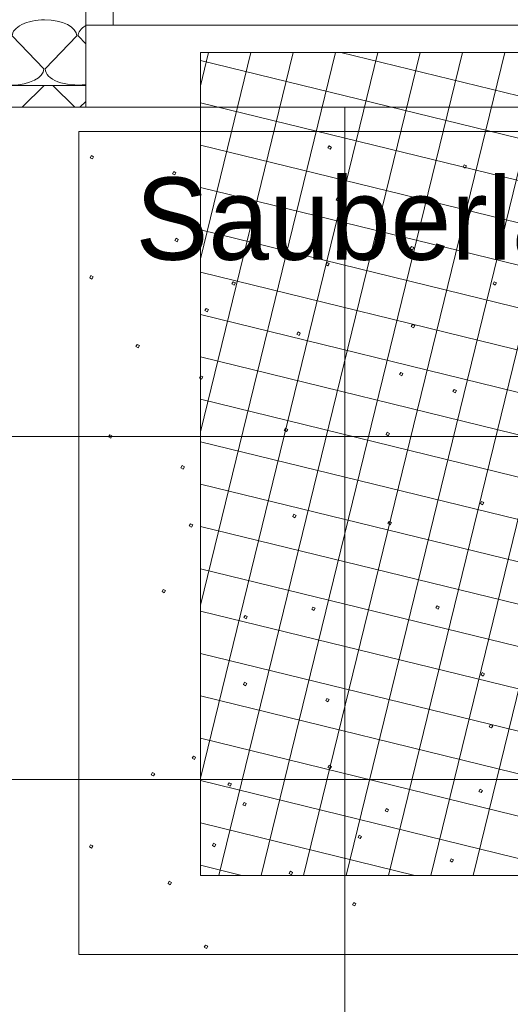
# Model space of a CAD drawing. Extents: x 229 to 926, y 37 to 878.
# Tile 182 of 194: x 504 to 522, y 697 to 733. Entities that reach past the tile are written whole.
import ezdxf
from ezdxf.lldxf.tags import DXFTag

# ---------------------------------------------------------------- set-up
doc = ezdxf.new("R2010")
doc.units = 0
doc.layers.get('0').update_dxf_attribs({"lineweight": 13})
doc.layers.add('A_BI_Aussenwand', color=5, linetype='Continuous', lineweight=18, true_color=0x0000ff, plot=False)
doc.layers.add('A_BI_Tuer', color=7, linetype='Continuous', lineweight=18, true_color=0xbdbbbb, plot=False)
for name, color, linetype, lineweight in [('Bewegungsfläche', 7, 'Continuous', 25), ('Boden', 7, 'Continuous', 25), ('Boden-A03ENJ5OI0', 7, 'Continuous', 25), ('Deckenspiegel', 7, 'Continuous', 25), ('Fullfläche', 7, 'Continuous', 25), ('Fullfläche-A03ENJ5QI0', 7, 'Continuous', 25), ('Türen', 7, 'Continuous', 25), ('Türen-A03ENJ5UI0', 7, 'Continuous', 25), ('Wände', 7, 'Continuous', 25), ('Wände-A03ENJ5VI0', 7, 'Continuous', 25)]:
    doc.layers.add(name, color=color, linetype=linetype, lineweight=lineweight)
doc.styles.get("Standard").update_dxf_attribs({"font": 'arial.ttf'})
tags = doc.linetypes.add('PUNKT2_S9', pattern=[0.001, 0, -0.001]).pattern_tags.tags
tags[6:7] = [DXFTag(74, 4), DXFTag(75, 0), DXFTag(340, '0'), DXFTag(46, 1.0), DXFTag(50, 0.0), DXFTag(44, 0.0), DXFTag(45, 0.0)]
tags[4:5] = [DXFTag(74, 4), DXFTag(75, 0), DXFTag(340, '0'), DXFTag(46, 1.0), DXFTag(50, 0.0), DXFTag(44, 0.0), DXFTag(45, 0.0)]
tags = doc.linetypes.add('PUNKT2_S9-A03ENJ5YI0', pattern=[0.001, 0, -0.001]).pattern_tags.tags
tags[6:7] = [DXFTag(74, 4), DXFTag(75, 0), DXFTag(340, '0'), DXFTag(46, 1.0), DXFTag(50, 0.0), DXFTag(44, 0.0), DXFTag(45, 0.0)]
tags[4:5] = [DXFTag(74, 4), DXFTag(75, 0), DXFTag(340, '0'), DXFTag(46, 1.0), DXFTag(50, 0.0), DXFTag(44, 0.0), DXFTag(45, 0.0)]

# ---------------------------------------------------------------- blocks, each defined once
blk = doc.blocks.new('Referenz-A03ENJ5LI0', base_point=(255.728, 65.704))
at = {"layer": 'Bewegungsfläche', "color": 0, "lineweight": -2}
for p, q in [((510.514, 730.134), (510.81, 731.346)), ((510.514, 723.823), (512.355, 731.346)), ((510.514, 717.512), (513.899, 731.346)), ((510.514, 711.201), (515.443, 731.346)), ((510.514, 704.889), (516.987, 731.346)), ((510.514, 701.346), (510.514, 731.346)), ((510.514, 731.346), (540.514, 731.346)), ((511.191, 701.346), (518.532, 731.346)), ((512.735, 701.346), (520.076, 731.346)), ((514.279, 701.346), (521.62, 731.346)), ((515.638, 731.346), (540.514, 725.259)), ((515.824, 701.346), (523.164, 731.346)), ((517.368, 701.346), (524.709, 731.346)), ((518.912, 701.346), (526.253, 731.346)), ((520.456, 701.346), (527.797, 731.346)), ((510.514, 731.055), (540.514, 723.715)), ((510.514, 729.511), (540.514, 722.171)), ((510.514, 727.967), (540.514, 720.626)), ((510.514, 726.423), (540.514, 719.082)), ((510.514, 724.878), (540.514, 717.538)), ((510.514, 723.334), (540.514, 715.994)), ((510.514, 721.79), (540.514, 714.449)), ((510.514, 720.246), (540.514, 712.905)), ((510.514, 718.701), (540.514, 711.361)), ((510.514, 717.157), (540.514, 709.817)), ((510.514, 715.613), (540.514, 708.272)), ((510.514, 714.069), (540.514, 706.728)), ((510.514, 712.525), (540.514, 705.184)), ((510.514, 710.98), (540.514, 703.64)), ((510.514, 709.436), (540.514, 702.095)), ((510.514, 707.892), (537.265, 701.346)), ((510.514, 706.348), (530.954, 701.346)), ((510.514, 704.803), (524.643, 701.346)), ((510.514, 703.259), (518.332, 701.346)), ((510.514, 701.715), (512.021, 701.346)), ((540.514, 701.346), (510.514, 701.346))]:
    blk.add_line(p, q, dxfattribs=at)
at = {"layer": 'Boden', "color": 0, "lineweight": -2}
for p, q in [((506.085, 698.463), (506.089, 728.463)), ((506.089, 728.463), (550.089, 728.458)), ((515.164, 727.863), (515.208, 727.943)), ((515.208, 727.943), (515.289, 727.899)), ((515.289, 727.899), (515.244, 727.818)), ((506.498, 727.509), (506.542, 727.59)), ((506.542, 727.59), (506.623, 727.546)), ((506.623, 727.546), (506.578, 727.465)), ((515.244, 727.818), (515.164, 727.863)), ((506.578, 727.465), (506.498, 727.509)), ((520.093, 727.171), (520.137, 727.252)), ((520.173, 727.127), (520.093, 727.171)), ((520.137, 727.252), (520.217, 727.207)), ((520.217, 727.207), (520.173, 727.127)), ((509.5, 726.924), (509.545, 727.005)), ((509.581, 726.88), (509.5, 726.924)), ((509.545, 727.005), (509.625, 726.961)), ((509.625, 726.961), (509.581, 726.88)), ((515.464, 725.971), (515.508, 726.052)), ((515.544, 725.927), (515.464, 725.971)), ((515.508, 726.052), (515.588, 726.007)), ((515.588, 726.007), (515.544, 725.927)), ((509.583, 724.491), (509.627, 724.571)), ((509.664, 724.446), (509.583, 724.491)), ((509.627, 724.571), (509.708, 724.527)), ((509.708, 724.527), (509.664, 724.446)), ((518.167, 724.195), (518.211, 724.276)), ((518.247, 724.151), (518.167, 724.195)), ((518.211, 724.276), (518.292, 724.231)), ((518.292, 724.231), (518.247, 724.151)), ((515.087, 723.612), (515.131, 723.693)), ((515.168, 723.568), (515.087, 723.612)), ((515.131, 723.693), (515.212, 723.648)), ((515.212, 723.648), (515.168, 723.568)), ((506.48, 723.13), (506.524, 723.211)), ((506.56, 723.086), (506.48, 723.13)), ((506.524, 723.211), (506.604, 723.166)), ((506.604, 723.166), (506.56, 723.086)), ((511.667, 722.91), (511.712, 722.99)), ((511.748, 722.865), (511.667, 722.91)), ((511.712, 722.99), (511.792, 722.946)), ((511.792, 722.946), (511.748, 722.865)), ((521.187, 722.907), (521.231, 722.988)), ((521.267, 722.863), (521.187, 722.907)), ((521.231, 722.988), (521.311, 722.943)), ((521.311, 722.943), (521.267, 722.863)), ((510.68, 721.935), (510.724, 722.016)), ((510.761, 721.891), (510.68, 721.935)), ((510.724, 722.016), (510.805, 721.972)), ((510.805, 721.972), (510.761, 721.891)), ((518.202, 721.352), (518.246, 721.432)), ((518.246, 721.432), (518.327, 721.388)), ((514.033, 721.077), (514.077, 721.158)), ((514.114, 721.033), (514.033, 721.077)), ((514.077, 721.158), (514.158, 721.113)), ((514.158, 721.113), (514.114, 721.033)), ((518.283, 721.308), (518.202, 721.352)), ((518.327, 721.388), (518.283, 721.308)), ((508.167, 720.621), (508.211, 720.702)), ((508.248, 720.577), (508.167, 720.621)), ((508.211, 720.702), (508.292, 720.658)), ((508.292, 720.658), (508.248, 720.577)), ((517.773, 719.603), (517.818, 719.683)), ((517.818, 719.683), (517.898, 719.639)), ((517.898, 719.639), (517.854, 719.558)), ((510.477, 719.481), (510.522, 719.562)), ((510.558, 719.437), (510.477, 719.481)), ((510.522, 719.562), (510.602, 719.517)), ((510.602, 719.517), (510.558, 719.437)), ((517.854, 719.558), (517.773, 719.603)), ((519.724, 718.983), (519.768, 719.063)), ((519.805, 718.938), (519.724, 718.983)), ((519.768, 719.063), (519.849, 719.019)), ((519.849, 719.019), (519.805, 718.938)), ((513.574, 717.57), (513.618, 717.65)), ((513.655, 717.525), (513.574, 717.57)), ((513.618, 717.65), (513.699, 717.606)), ((513.699, 717.606), (513.655, 717.525)), ((517.283, 717.419), (517.328, 717.5)), ((517.328, 717.5), (517.408, 717.455)), ((507.166, 717.331), (507.21, 717.412)), ((507.246, 717.287), (507.166, 717.331)), ((507.21, 717.412), (507.291, 717.367)), ((507.291, 717.367), (507.246, 717.287)), ((517.364, 717.375), (517.283, 717.419)), ((517.408, 717.455), (517.364, 717.375)), ((509.806, 716.203), (509.85, 716.284)), ((509.886, 716.159), (509.806, 716.203)), ((509.85, 716.284), (509.93, 716.239)), ((509.93, 716.239), (509.886, 716.159)), ((520.724, 714.899), (520.768, 714.98)), ((520.768, 714.98), (520.849, 714.936)), ((520.804, 714.855), (520.724, 714.899)), ((520.849, 714.936), (520.804, 714.855)), ((513.882, 714.431), (513.927, 714.511)), ((513.963, 714.387), (513.882, 714.431)), ((513.927, 714.511), (514.007, 714.467)), ((514.007, 714.467), (513.963, 714.387)), ((517.353, 714.17), (517.398, 714.25)), ((517.398, 714.25), (517.478, 714.206)), ((510.109, 714.084), (510.154, 714.164)), ((510.19, 714.039), (510.109, 714.084)), ((510.154, 714.164), (510.234, 714.12)), ((510.234, 714.12), (510.19, 714.039)), ((517.434, 714.125), (517.353, 714.17)), ((517.478, 714.206), (517.434, 714.125)), ((509.118, 711.692), (509.162, 711.772)), ((509.162, 711.772), (509.243, 711.728)), ((509.198, 711.647), (509.118, 711.692)), ((509.243, 711.728), (509.198, 711.647)), ((514.574, 711.05), (514.618, 711.13)), ((514.654, 711.005), (514.574, 711.05)), ((514.618, 711.13), (514.699, 711.086)), ((514.699, 711.086), (514.654, 711.005)), ((519.101, 711.095), (519.145, 711.176)), ((519.182, 711.051), (519.101, 711.095)), ((519.145, 711.176), (519.226, 711.131)), ((519.226, 711.131), (519.182, 711.051)), ((512.1, 710.747), (512.144, 710.827)), ((512.181, 710.703), (512.1, 710.747)), ((512.144, 710.827), (512.225, 710.783)), ((512.225, 710.783), (512.181, 710.703)), ((520.747, 708.658), (520.791, 708.738)), ((520.828, 708.613), (520.747, 708.658)), ((520.791, 708.738), (520.872, 708.694)), ((520.872, 708.694), (520.828, 708.613)), ((512.081, 708.304), (512.125, 708.385)), ((512.162, 708.26), (512.081, 708.304)), ((512.125, 708.385), (512.206, 708.341)), ((512.206, 708.341), (512.162, 708.26)), ((515.084, 707.719), (515.128, 707.8)), ((515.128, 707.8), (515.209, 707.756)), ((515.164, 707.675), (515.084, 707.719)), ((515.209, 707.756), (515.164, 707.675)), ((521.047, 706.766), (521.091, 706.847)), ((521.128, 706.722), (521.047, 706.766)), ((521.091, 706.847), (521.172, 706.803)), ((521.172, 706.803), (521.128, 706.722)), ((510.217, 705.617), (510.261, 705.698)), ((510.261, 705.698), (510.342, 705.654)), ((510.342, 705.654), (510.298, 705.573)), ((510.298, 705.573), (510.217, 705.617)), ((515.166, 705.286), (515.211, 705.366)), ((515.247, 705.242), (515.166, 705.286)), ((515.211, 705.366), (515.291, 705.322)), ((515.291, 705.322), (515.247, 705.242)), ((508.725, 705.017), (508.77, 705.097)), ((508.806, 704.973), (508.725, 705.017)), ((508.77, 705.097), (508.85, 705.053)), ((508.85, 705.053), (508.806, 704.973)), ((511.521, 704.643), (511.565, 704.723)), ((511.602, 704.598), (511.521, 704.643)), ((511.565, 704.723), (511.646, 704.679)), ((511.646, 704.679), (511.602, 704.598)), ((520.67, 704.407), (520.715, 704.488)), ((520.751, 704.363), (520.67, 704.407)), ((520.715, 704.488), (520.795, 704.444)), ((520.795, 704.444), (520.751, 704.363)), ((512.063, 703.925), (512.107, 704.006)), ((512.143, 703.881), (512.063, 703.925)), ((512.107, 704.006), (512.188, 703.962)), ((512.188, 703.962), (512.143, 703.881)), ((517.251, 703.705), (517.295, 703.785)), ((517.331, 703.66), (517.251, 703.705)), ((517.295, 703.785), (517.376, 703.741)), ((517.376, 703.741), (517.331, 703.66)), ((516.263, 702.73), (516.308, 702.811)), ((516.308, 702.811), (516.388, 702.767)), ((516.388, 702.767), (516.344, 702.686)), ((506.471, 702.383), (506.515, 702.463)), ((506.515, 702.463), (506.596, 702.419)), ((506.596, 702.419), (506.552, 702.339)), ((510.954, 702.437), (510.999, 702.517)), ((511.035, 702.392), (510.954, 702.437)), ((510.999, 702.517), (511.079, 702.473)), ((511.079, 702.473), (511.035, 702.392)), ((516.344, 702.686), (516.263, 702.73)), ((506.552, 702.339), (506.471, 702.383)), ((519.616, 701.872), (519.661, 701.953)), ((519.697, 701.828), (519.616, 701.872)), ((519.661, 701.953), (519.741, 701.909)), ((519.741, 701.909), (519.697, 701.828)), ((513.75, 701.417), (513.795, 701.497)), ((513.831, 701.372), (513.75, 701.417)), ((513.795, 701.497), (513.875, 701.453)), ((513.875, 701.453), (513.831, 701.372)), ((509.337, 701.05), (509.381, 701.131)), ((509.418, 701.006), (509.337, 701.05)), ((509.381, 701.131), (509.462, 701.086)), ((509.462, 701.086), (509.418, 701.006)), ((516.061, 700.276), (516.105, 700.357)), ((516.141, 700.232), (516.061, 700.276)), ((516.105, 700.357), (516.185, 700.312)), ((516.185, 700.312), (516.141, 700.232)), ((550.085, 698.458), (506.085, 698.463)), ((510.658, 698.726), (510.703, 698.807)), ((510.739, 698.682), (510.658, 698.726)), ((510.703, 698.807), (510.783, 698.763)), ((510.783, 698.763), (510.739, 698.682))]:
    blk.add_line(p, q, dxfattribs=at)
at = {"layer": 'Fullfläche', "color": 0, "lineweight": -2}
for p, q in [((503.657, 731.946), (504.809, 730.746)), ((504.857, 730.746), (506.009, 731.946)), ((506.057, 731.946), (506.334, 731.658)), ((504.023, 729.346), (504.822, 730.146)), ((505.933, 729.346), (505.134, 730.146)), ((506.123, 729.346), (506.334, 729.557))]:
    blk.add_line(p, q, dxfattribs=at)
for centre, start_param, end_param in [((504.833, 731.946), 1.570796, 3.141593), ((504.833, 731.946), 0, 1.570796), ((507.233, 731.946), 2.441377, 3.141593), ((503.633, 730.746), 3.141593, 6.283185), ((506.033, 730.746), 3.141593, 4.971028)]:
    blk.add_ellipse(centre, major_axis=(1.176, 0), ratio=0.5, start_param=start_param, end_param=end_param, dxfattribs=at)
at = {"layer": 'Türen', "color": 0, "lineweight": -2}
for p, q in [((507.334, 733.346), (507.334, 732.346)), ((507.334, 732.346), (506.334, 732.346))]:
    blk.add_line(p, q, dxfattribs=at)
at = {"layer": 'Türen', "color": 0, "linetype": 'PUNKT2_S9', "lineweight": -2, "ltscale": 0.13}
blk.add_line((532.534, 732.346), (507.334, 732.346), dxfattribs=at)
at = {"layer": 'Wände', "color": 0, "lineweight": -2}
for p, q in [((506.334, 729.346), (506.334, 733.346)), ((506.334, 730.146), (382.433, 730.146)), ((382.433, 729.346), (506.334, 729.346))]:
    blk.add_line(p, q, dxfattribs=at)
at = {"layer": 'Boden', "color": 0, "lineweight": -2, "insert": (508.151, 726.789), "char_height": 3, "attachment_point": 1, "rotation": 359.9932}
blk.add_mtext('{\\W0.95;\\fArial;Sauberlaufzone}', dxfattribs=at)
blk = doc.blocks.new('Referenz-A03ENJ62I0', base_point=(255.728, 65.706))
at = {"layer": 'Boden-A03ENJ5OI0', "color": 0, "lineweight": -2}
for p, q in [((506.084, 698.463), (506.089, 728.463)), ((506.089, 728.463), (550.088, 728.458)), ((515.163, 727.863), (515.208, 727.943)), ((515.208, 727.943), (515.288, 727.899)), ((515.288, 727.899), (515.244, 727.818)), ((506.497, 727.509), (506.542, 727.59)), ((506.542, 727.59), (506.622, 727.546)), ((506.622, 727.546), (506.578, 727.465)), ((515.244, 727.818), (515.163, 727.863)), ((506.578, 727.465), (506.497, 727.509)), ((520.092, 727.171), (520.137, 727.252)), ((520.173, 727.127), (520.092, 727.171)), ((520.137, 727.252), (520.217, 727.207)), ((520.217, 727.207), (520.173, 727.127)), ((509.5, 726.924), (509.544, 727.005)), ((509.581, 726.88), (509.5, 726.924)), ((509.544, 727.005), (509.625, 726.961)), ((509.625, 726.961), (509.581, 726.88)), ((515.463, 725.971), (515.508, 726.052)), ((515.544, 725.927), (515.463, 725.971)), ((515.508, 726.052), (515.588, 726.007)), ((515.588, 726.007), (515.544, 725.927)), ((509.583, 724.491), (509.627, 724.571)), ((509.663, 724.446), (509.583, 724.491)), ((509.627, 724.571), (509.708, 724.527)), ((509.708, 724.527), (509.663, 724.446)), ((518.167, 724.195), (518.211, 724.276)), ((518.247, 724.151), (518.167, 724.195)), ((518.211, 724.276), (518.291, 724.231)), ((518.291, 724.231), (518.247, 724.151)), ((515.087, 723.612), (515.131, 723.693)), ((515.167, 723.568), (515.087, 723.612)), ((515.131, 723.693), (515.212, 723.648)), ((515.212, 723.648), (515.167, 723.568)), ((506.479, 723.13), (506.523, 723.211)), ((506.56, 723.086), (506.479, 723.13)), ((506.523, 723.211), (506.604, 723.166)), ((506.604, 723.166), (506.56, 723.086)), ((511.667, 722.91), (511.711, 722.99)), ((511.748, 722.865), (511.667, 722.91)), ((511.711, 722.99), (511.792, 722.946)), ((511.792, 722.946), (511.748, 722.865)), ((521.186, 722.907), (521.231, 722.988)), ((521.267, 722.863), (521.186, 722.907)), ((521.231, 722.988), (521.311, 722.943)), ((521.311, 722.943), (521.267, 722.863)), ((510.68, 721.935), (510.724, 722.016)), ((510.76, 721.891), (510.68, 721.935)), ((510.724, 722.016), (510.805, 721.972)), ((510.805, 721.972), (510.76, 721.891)), ((518.202, 721.352), (518.246, 721.432)), ((518.246, 721.432), (518.327, 721.388)), ((514.033, 721.077), (514.077, 721.158)), ((514.113, 721.033), (514.033, 721.077)), ((514.077, 721.158), (514.158, 721.113)), ((514.158, 721.113), (514.113, 721.033)), ((518.282, 721.308), (518.202, 721.352)), ((518.327, 721.388), (518.282, 721.308)), ((508.167, 720.621), (508.211, 720.702)), ((508.247, 720.577), (508.167, 720.621)), ((508.211, 720.702), (508.292, 720.658)), ((508.292, 720.658), (508.247, 720.577)), ((517.773, 719.603), (517.817, 719.683)), ((517.817, 719.683), (517.898, 719.639)), ((517.898, 719.639), (517.854, 719.558)), ((510.477, 719.481), (510.521, 719.562)), ((510.558, 719.437), (510.477, 719.481)), ((510.521, 719.562), (510.602, 719.517)), ((510.602, 719.517), (510.558, 719.437)), ((517.854, 719.558), (517.773, 719.603)), ((519.724, 718.983), (519.768, 719.063)), ((519.804, 718.938), (519.724, 718.983)), ((519.768, 719.063), (519.848, 719.019)), ((519.848, 719.019), (519.804, 718.938)), ((513.574, 717.57), (513.618, 717.65)), ((513.654, 717.525), (513.574, 717.57)), ((513.618, 717.65), (513.698, 717.606)), ((513.698, 717.606), (513.654, 717.525)), ((517.283, 717.419), (517.327, 717.5)), ((517.327, 717.5), (517.408, 717.455)), ((507.165, 717.331), (507.21, 717.412)), ((507.246, 717.287), (507.165, 717.331)), ((507.21, 717.412), (507.29, 717.367)), ((507.29, 717.367), (507.246, 717.287)), ((517.364, 717.375), (517.283, 717.419)), ((517.408, 717.455), (517.364, 717.375)), ((509.805, 716.203), (509.85, 716.284)), ((509.886, 716.159), (509.805, 716.203)), ((509.85, 716.284), (509.93, 716.24)), ((509.93, 716.24), (509.886, 716.159)), ((520.723, 714.899), (520.768, 714.98)), ((520.768, 714.98), (520.848, 714.936)), ((520.804, 714.855), (520.723, 714.899)), ((520.848, 714.936), (520.804, 714.855)), ((513.882, 714.431), (513.926, 714.511)), ((513.963, 714.387), (513.882, 714.431)), ((513.926, 714.511), (514.007, 714.467)), ((514.007, 714.467), (513.963, 714.387)), ((517.353, 714.17), (517.397, 714.25)), ((517.397, 714.25), (517.478, 714.206)), ((510.109, 714.084), (510.153, 714.164)), ((510.19, 714.039), (510.109, 714.084)), ((510.153, 714.164), (510.234, 714.12)), ((510.234, 714.12), (510.19, 714.039)), ((517.434, 714.125), (517.353, 714.17)), ((517.478, 714.206), (517.434, 714.125)), ((509.117, 711.692), (509.162, 711.772)), ((509.162, 711.772), (509.242, 711.728)), ((509.198, 711.648), (509.117, 711.692)), ((509.242, 711.728), (509.198, 711.648)), ((514.574, 711.05), (514.618, 711.13)), ((514.654, 711.005), (514.574, 711.05)), ((514.618, 711.13), (514.698, 711.086)), ((514.698, 711.086), (514.654, 711.005)), ((519.101, 711.095), (519.145, 711.176)), ((519.181, 711.051), (519.101, 711.095)), ((519.145, 711.176), (519.226, 711.132)), ((519.226, 711.132), (519.181, 711.051)), ((512.1, 710.747), (512.144, 710.827)), ((512.18, 710.703), (512.1, 710.747)), ((512.144, 710.827), (512.225, 710.783)), ((512.225, 710.783), (512.18, 710.703)), ((520.747, 708.658), (520.791, 708.738)), ((520.827, 708.614), (520.747, 708.658)), ((520.791, 708.738), (520.872, 708.694)), ((520.872, 708.694), (520.827, 708.614)), ((512.081, 708.304), (512.125, 708.385)), ((512.161, 708.26), (512.081, 708.304)), ((512.125, 708.385), (512.206, 708.341)), ((512.206, 708.341), (512.161, 708.26)), ((515.083, 707.72), (515.128, 707.8)), ((515.128, 707.8), (515.208, 707.756)), ((515.164, 707.675), (515.083, 707.72)), ((515.208, 707.756), (515.164, 707.675)), ((521.047, 706.766), (521.091, 706.847)), ((521.127, 706.722), (521.047, 706.766)), ((521.091, 706.847), (521.172, 706.803)), ((521.172, 706.803), (521.127, 706.722)), ((510.217, 705.617), (510.261, 705.698)), ((510.261, 705.698), (510.342, 705.654)), ((510.342, 705.654), (510.297, 705.573)), ((510.297, 705.573), (510.217, 705.617)), ((515.166, 705.286), (515.21, 705.366)), ((515.247, 705.242), (515.166, 705.286)), ((515.21, 705.366), (515.291, 705.322)), ((515.291, 705.322), (515.247, 705.242)), ((508.725, 705.017), (508.769, 705.098)), ((508.806, 704.973), (508.725, 705.017)), ((508.769, 705.098), (508.85, 705.053)), ((508.85, 705.053), (508.806, 704.973)), ((511.521, 704.643), (511.565, 704.723)), ((511.601, 704.598), (511.521, 704.643)), ((511.565, 704.723), (511.646, 704.679)), ((511.646, 704.679), (511.601, 704.598)), ((520.67, 704.407), (520.715, 704.488)), ((520.751, 704.363), (520.67, 704.407)), ((520.715, 704.488), (520.795, 704.444)), ((520.795, 704.444), (520.751, 704.363)), ((512.063, 703.925), (512.107, 704.006)), ((512.143, 703.881), (512.063, 703.925)), ((512.107, 704.006), (512.187, 703.962)), ((512.187, 703.962), (512.143, 703.881)), ((517.25, 703.705), (517.295, 703.785)), ((517.331, 703.661), (517.25, 703.705)), ((517.295, 703.785), (517.375, 703.741)), ((517.375, 703.741), (517.331, 703.661)), ((516.263, 702.73), (516.307, 702.811)), ((516.307, 702.811), (516.388, 702.767)), ((516.388, 702.767), (516.344, 702.686)), ((506.471, 702.383), (506.515, 702.464)), ((506.515, 702.464), (506.596, 702.419)), ((506.596, 702.419), (506.551, 702.339)), ((510.954, 702.437), (510.998, 702.517)), ((511.035, 702.392), (510.954, 702.437)), ((510.998, 702.517), (511.079, 702.473)), ((511.079, 702.473), (511.035, 702.392)), ((516.344, 702.686), (516.263, 702.73)), ((506.551, 702.339), (506.471, 702.383)), ((519.616, 701.872), (519.66, 701.953)), ((519.697, 701.828), (519.616, 701.872)), ((519.66, 701.953), (519.741, 701.909)), ((519.741, 701.909), (519.697, 701.828)), ((513.75, 701.417), (513.794, 701.497)), ((513.831, 701.372), (513.75, 701.417)), ((513.794, 701.497), (513.875, 701.453)), ((513.875, 701.453), (513.831, 701.372)), ((509.337, 701.05), (509.381, 701.131)), ((509.418, 701.006), (509.337, 701.05)), ((509.381, 701.131), (509.462, 701.086)), ((509.462, 701.086), (509.418, 701.006)), ((516.06, 700.276), (516.105, 700.357)), ((516.141, 700.232), (516.06, 700.276)), ((516.105, 700.357), (516.185, 700.313)), ((516.185, 700.313), (516.141, 700.232)), ((550.084, 698.458), (506.084, 698.463)), ((510.658, 698.727), (510.702, 698.807)), ((510.739, 698.682), (510.658, 698.727)), ((510.702, 698.807), (510.783, 698.763)), ((510.783, 698.763), (510.739, 698.682))]:
    blk.add_line(p, q, dxfattribs=at)
at = {"layer": 'Deckenspiegel', "color": 0, "lineweight": -2}
for p, q in [((491.233, 729.346), (552.833, 729.346)), ((515.784, 667.846), (515.783, 729.346)), ((491.233, 717.346), (552.833, 717.346)), ((491.233, 704.846), (552.833, 704.846))]:
    blk.add_line(p, q, dxfattribs=at)
at = {"layer": 'Fullfläche-A03ENJ5QI0', "color": 0, "lineweight": -2}
for p, q in [((503.657, 731.946), (504.809, 730.746)), ((504.857, 730.746), (506.009, 731.946)), ((506.057, 731.946), (506.334, 731.658)), ((504.022, 729.346), (504.822, 730.146)), ((505.933, 729.346), (505.134, 730.146)), ((506.122, 729.346), (506.333, 729.557))]:
    blk.add_line(p, q, dxfattribs=at)
for centre, start_param, end_param in [((504.833, 731.946), 1.570796, 3.141593), ((504.833, 731.946), 0, 1.570796), ((507.233, 731.946), 2.441377, 3.141593), ((503.633, 730.746), 3.141593, 6.283185), ((506.033, 730.746), 3.141593, 4.971028)]:
    blk.add_ellipse(centre, major_axis=(1.176, 0), ratio=0.5, start_param=start_param, end_param=end_param, dxfattribs=at)
at = {"layer": 'Türen-A03ENJ5UI0', "color": 0, "lineweight": -2}
for p, q in [((507.333, 733.346), (507.333, 732.346)), ((507.333, 732.346), (506.333, 732.346))]:
    blk.add_line(p, q, dxfattribs=at)
at = {"layer": 'Türen-A03ENJ5UI0', "color": 0, "linetype": 'PUNKT2_S9-A03ENJ5YI0', "lineweight": -2, "ltscale": 0.13}
blk.add_line((532.533, 732.346), (507.333, 732.346), dxfattribs=at)
at = {"layer": 'Wände-A03ENJ5VI0', "color": 0, "lineweight": -2}
for p, q in [((506.333, 729.346), (506.333, 733.346)), ((506.334, 730.146), (382.433, 730.146)), ((382.433, 729.346), (506.333, 729.346))]:
    blk.add_line(p, q, dxfattribs=at)
at = {"layer": 'Boden-A03ENJ5OI0', "color": 0, "lineweight": -2, "insert": (508.151, 726.789), "char_height": 2.99999, "attachment_point": 1, "rotation": 359.9932}
blk.add_mtext('{\\W0.95;\\fArial;Sauberlaufzone}', dxfattribs=at)
blk = doc.blocks.new('Wand-A03ENJ7EI0', base_point=(381.634, 729.346))
at = {"color": 0, "linetype": 'ByBlock', "lineweight": -2, "ltscale": 0.18}
for p in [(506.334, 733.346), (385.634, 729.346)]:
    blk.add_line(p, (506.334, 729.346), dxfattribs=at)
blk = doc.blocks.new('Wand-A03ENJ8KI0', base_point=(506.334, 732.344))
at = {"color": 0, "linetype": 'ByBlock', "lineweight": -2, "ltscale": 0.18}
for p, q in [((506.334, 733.346), (506.334, 732.345)), ((506.334, 733.346), (507.334, 733.346)), ((532.534, 733.346), (534.534, 733.346)), ((547.334, 733.346), (549.334, 733.346)), ((549.334, 733.346), (549.334, 732.345)), ((506.334, 732.345), (507.334, 732.345)), ((532.534, 732.345), (534.534, 732.345)), ((547.334, 732.345), (549.334, 732.345))]:
    blk.add_line(p, q, dxfattribs=at)
blk = doc.blocks.new('Tür-A03ENJ8MI0', base_point=(507.334, 732.344))
at = {"color": 0, "linetype": 'ByBlock', "lineweight": -2, "ltscale": 0.18}
for p, q in [((507.334, 758.546), (507.334, 732.345)), ((532.534, 732.345), (532.534, 733.346))]:
    blk.add_line(p, q, dxfattribs=at)
blk.add_ellipse((507.334, 733.346), major_axis=(25.2, 0), ratio=1, start_param=0, end_param=1.570796, dxfattribs=at)

msp = doc.modelspace()

# ---------------------------------------------------------------- block references
at = {"color": 251, "lineweight": 13, "ltscale": 0.13, "true_color": 0x606060}
for name, p in [('Referenz-A03ENJ5LI0', (255.728, 65.704)), ('Referenz-A03ENJ62I0', (255.728, 65.706))]:
    msp.add_blockref(name, p, dxfattribs=at)
at = {"layer": 'A_BI_Aussenwand', "ltscale": 0.18}
for name, p in [('Wand-A03ENJ7EI0', (381.634, 729.346)), ('Wand-A03ENJ8KI0', (506.334, 732.344))]:
    msp.add_blockref(name, p, dxfattribs=at)
at = {"layer": 'A_BI_Tuer', "ltscale": 0.18}
msp.add_blockref('Tür-A03ENJ8MI0', (507.334, 732.344), dxfattribs=at)

doc.saveas('drawing.dxf')
